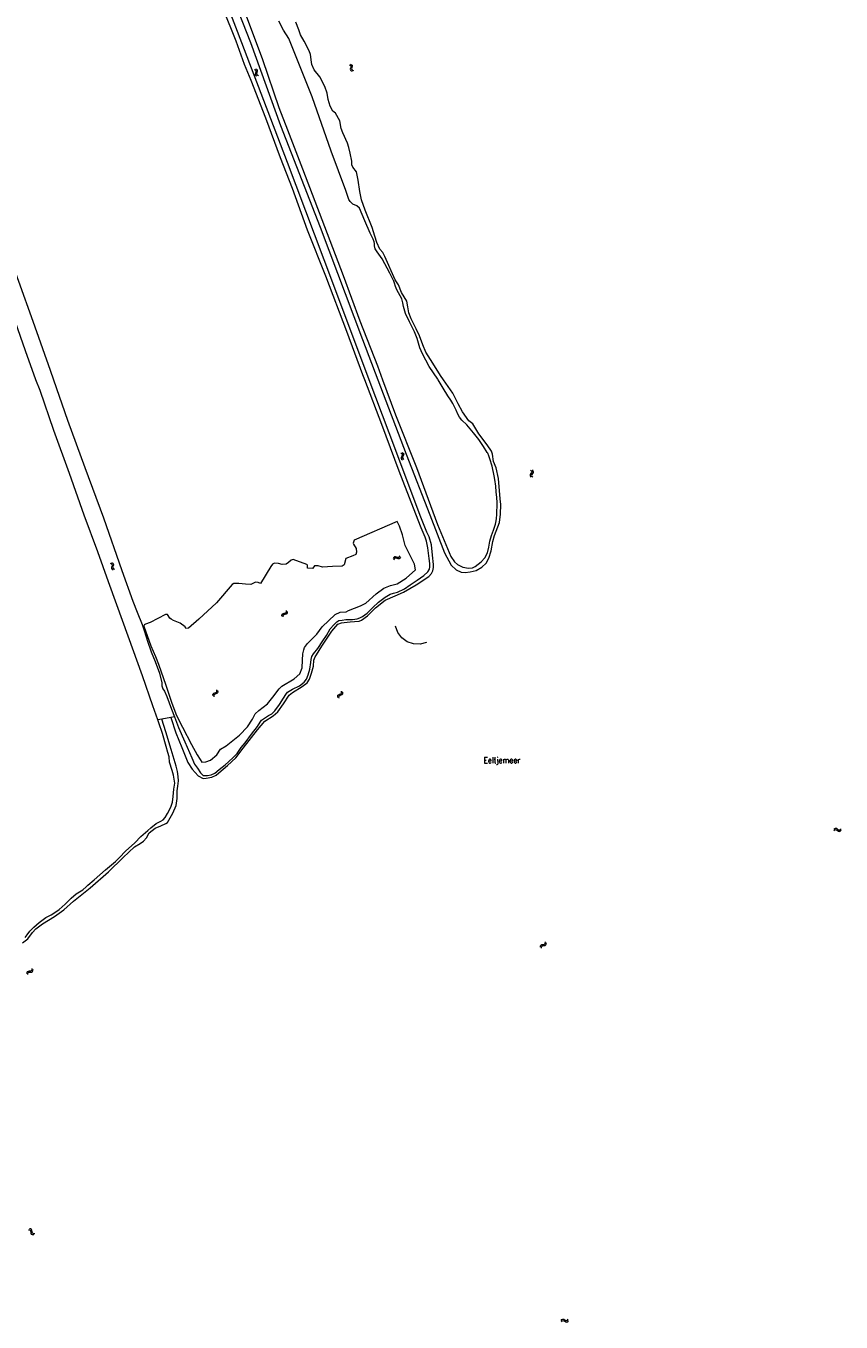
# Model space of a CAD drawing. Header units: metres. Extents: x 189705 to 199106, y 581686 to 588448.
# Tile 106 of 256: x 191017 to 191301, y 587672 to 588123. Entities that reach past the tile are written whole.
import ezdxf

# ---------------------------------------------------------------- set-up
doc = ezdxf.new("R2010")
doc.units = ezdxf.units.M
doc.layers.add('B-WA-OG-GBKN-G', color=7, linetype='Continuous', lineweight=18)
doc.styles.add('Style-STANDARD', font='STANDARD.shx')

msp = doc.modelspace()

# ---------------------------------------------------------------- linework, layer by layer
at = {"layer": 'B-WA-OG-GBKN-G'}
for p, q in [((191129.947, 588109.679), (191130.32, 588109.517)), ((191130.392, 588109.898), (191130.767, 588109.738)), ((191130.767, 588109.738), (191131.002, 588109.51)), ((191097.348, 588107.812), (191096.979, 588107.989)), ((191097.576, 588107.565), (191097.348, 588107.812)), ((191097.372, 588106.455), (191097.487, 588106.845)), ((191097.401, 588106.117), (191097.372, 588106.455)), ((191097.626, 588105.88), (191097.401, 588106.117)), ((191097.802, 588108.012), (191097.434, 588108.189)), ((191097.487, 588106.845), (191097.602, 588107.237)), ((191097.602, 588107.237), (191097.576, 588107.565)), ((191097.994, 588105.705), (191097.626, 588105.88)), ((191098.033, 588107.766), (191097.802, 588108.012)), ((191097.83, 588106.647), (191097.941, 588107.047)), ((191097.858, 588106.323), (191097.83, 588106.647)), ((191098.082, 588106.082), (191097.858, 588106.323)), ((191097.941, 588107.047), (191098.059, 588107.438)), ((191098.059, 588107.438), (191098.033, 588107.766)), ((191098.449, 588105.905), (191098.082, 588106.082)), ((191130.32, 588109.517), (191130.554, 588109.286)), ((191130.501, 588108.559), (191130.4, 588108.163)), ((191130.4, 588108.163), (191130.44, 588107.837)), ((191130.44, 588107.837), (191130.68, 588107.6)), ((191130.596, 588108.962), (191130.501, 588108.559)), ((191130.554, 588109.286), (191130.596, 588108.962)), ((191130.68, 588107.6), (191131.056, 588107.438)), ((191130.946, 588108.779), (191130.848, 588108.383)), ((191130.848, 588108.383), (191130.888, 588108.056)), ((191130.888, 588108.056), (191131.126, 588107.819)), ((191131.045, 588109.174), (191130.946, 588108.779)), ((191131.002, 588109.51), (191131.045, 588109.174)), ((191131.126, 588107.819), (191131.502, 588107.657)), ((191148.02, 587974.534), (191148.35, 587974.294)), ((191148.35, 587974.294), (191148.528, 587974.019)), ((191148.502, 587974.651), (191148.834, 587974.414)), ((191148.834, 587974.414), (191149.013, 587974.141)), ((191149.013, 587974.141), (191148.983, 587973.803)), ((191148.135, 587972.956), (191148.103, 587972.628)), ((191148.103, 587972.628), (191148.287, 587972.345)), ((191148.319, 587973.32), (191148.135, 587972.956)), ((191148.287, 587972.345), (191148.619, 587972.107)), ((191148.499, 587973.694), (191148.319, 587973.32)), ((191148.528, 587974.019), (191148.499, 587973.694)), ((191148.62, 587973.073), (191148.588, 587972.746)), ((191148.588, 587972.746), (191148.77, 587972.463)), ((191148.802, 587973.439), (191148.62, 587973.073)), ((191148.77, 587972.463), (191149.102, 587972.224)), ((191148.983, 587973.803), (191148.802, 587973.439)), ((191193.121, 587966.961), (191193.041, 587966.642)), ((191193.041, 587966.642), (191193.181, 587966.335)), ((191193.356, 587967.294), (191193.121, 587966.961)), ((191193.181, 587966.335), (191193.474, 587966.05)), ((191193.238, 587968.539), (191193.53, 587968.254)), ((191193.589, 587967.638), (191193.356, 587967.294)), ((191193.53, 587968.254), (191193.665, 587967.955)), ((191193.617, 587967.006), (191193.538, 587966.687)), ((191193.538, 587966.687), (191193.676, 587966.38)), ((191193.665, 587967.955), (191193.589, 587967.638)), ((191193.851, 587967.341), (191193.617, 587967.006)), ((191193.676, 587966.38), (191193.969, 587966.095)), ((191193.733, 587968.584), (191194.026, 587968.301)), ((191194.084, 587967.675), (191193.851, 587967.341)), ((191194.026, 587968.301), (191194.164, 587968.004)), ((191194.164, 587968.004), (191194.084, 587967.675)), ((191145.521, 587938.073), (191145.325, 587937.714)), ((191145.779, 587938.29), (191145.521, 587938.073)), ((191146.108, 587938.299), (191145.779, 587938.29)), ((191146.492, 587938.162), (191146.108, 587938.299)), ((191146.885, 587938.03), (191146.492, 587938.162)), ((191147.211, 587938.042), (191146.885, 587938.03)), ((191147.463, 587938.253), (191147.211, 587938.042)), ((191147.659, 587938.61), (191147.463, 587938.253)), ((191147.835, 587938.146), (191147.642, 587937.788)), ((191046.767, 587936.109), (191047.129, 587935.923)), ((191047.249, 587934.956), (191047.124, 587934.567)), ((191047.124, 587934.567), (191047.143, 587934.239)), ((191047.129, 587935.923), (191047.348, 587935.678)), ((191047.143, 587934.239), (191047.367, 587933.987)), ((191047.226, 587936.299), (191047.59, 587936.116)), ((191047.37, 587935.352), (191047.249, 587934.956)), ((191047.348, 587935.678), (191047.37, 587935.352)), ((191047.367, 587933.987), (191047.732, 587933.803)), ((191047.708, 587935.148), (191047.584, 587934.758)), ((191047.584, 587934.758), (191047.603, 587934.43)), ((191047.59, 587936.116), (191047.809, 587935.873)), ((191047.603, 587934.43), (191047.826, 587934.177)), ((191047.831, 587935.535), (191047.708, 587935.148)), ((191047.809, 587935.873), (191047.831, 587935.535)), ((191047.826, 587934.177), (191048.191, 587933.993)), ((191145.697, 587937.609), (191145.502, 587937.25)), ((191145.956, 587937.824), (191145.697, 587937.609)), ((191146.285, 587937.833), (191145.956, 587937.824)), ((191146.67, 587937.698), (191146.285, 587937.833)), ((191147.054, 587937.563), (191146.67, 587937.698)), ((191147.393, 587937.575), (191147.054, 587937.563)), ((191147.642, 587937.788), (191147.393, 587937.575)), ((191106.563, 587918.081), (191106.671, 587918.39)), ((191106.577, 587917.674), (191106.563, 587918.081)), ((191106.671, 587918.39), (191106.957, 587918.572)), ((191106.953, 587917.77), (191107.063, 587918.079)), ((191106.964, 587917.362), (191106.953, 587917.77)), ((191106.957, 587918.572), (191107.357, 587918.649)), ((191107.063, 587918.079), (191107.339, 587918.254)), ((191107.339, 587918.254), (191107.745, 587918.338)), ((191107.357, 587918.649), (191107.758, 587918.727)), ((191107.745, 587918.338), (191108.146, 587918.414)), ((191107.758, 587918.727), (191108.037, 587918.901)), ((191108.037, 587918.901), (191108.151, 587919.217)), ((191108.151, 587919.217), (191108.139, 587919.626)), ((191108.146, 587918.414), (191108.425, 587918.588)), ((191108.425, 587918.588), (191108.538, 587918.906)), ((191108.538, 587918.906), (191108.526, 587919.314)), ((191082.488, 587890.254), (191082.555, 587890.574)), ((191082.554, 587889.852), (191082.488, 587890.254)), ((191082.555, 587890.574), (191082.816, 587890.791)), ((191082.816, 587890.791), (191083.202, 587890.919)), ((191082.914, 587889.995), (191082.984, 587890.316)), ((191082.978, 587889.593), (191082.914, 587889.995)), ((191082.984, 587890.316), (191083.235, 587890.525)), ((191083.202, 587890.919), (191083.589, 587891.048)), ((191083.235, 587890.525), (191083.627, 587890.661)), ((191083.589, 587891.048), (191083.844, 587891.257)), ((191083.627, 587890.661), (191084.014, 587890.788)), ((191083.844, 587891.257), (191083.917, 587891.585)), ((191083.917, 587891.585), (191083.852, 587891.989)), ((191084.014, 587890.788), (191084.269, 587890.996)), ((191084.269, 587890.996), (191084.34, 587891.326)), ((191084.34, 587891.326), (191084.275, 587891.729)), ((191126.005, 587889.74), (191126.056, 587890.064)), ((191126.091, 587889.342), (191126.005, 587889.74)), ((191126.056, 587890.064), (191126.305, 587890.293)), ((191126.305, 587890.293), (191126.684, 587890.44)), ((191126.444, 587889.503), (191126.498, 587889.827)), ((191126.527, 587889.105), (191126.444, 587889.503)), ((191126.498, 587889.827), (191126.737, 587890.049)), ((191126.684, 587890.44), (191127.065, 587890.589)), ((191126.737, 587890.049), (191127.121, 587890.204)), ((191127.065, 587890.589), (191127.309, 587890.81)), ((191127.121, 587890.204), (191127.502, 587890.35)), ((191127.365, 587891.142), (191127.28, 587891.542)), ((191127.309, 587890.81), (191127.365, 587891.142)), ((191127.502, 587890.35), (191127.746, 587890.571)), ((191127.801, 587890.904), (191127.716, 587891.304)), ((191127.746, 587890.571), (191127.801, 587890.904)), ((191298.907, 587843.446), (191299.205, 587843.723)), ((191298.925, 587842.949), (191299.225, 587843.225)), ((191299.205, 587843.723), (191299.509, 587843.845)), ((191299.225, 587843.225), (191299.531, 587843.344)), ((191299.509, 587843.845), (191299.833, 587843.748)), ((191299.531, 587843.344), (191299.844, 587843.252)), ((191299.833, 587843.748), (191300.153, 587843.497)), ((191299.844, 587843.252), (191300.174, 587843.001)), ((191300.153, 587843.497), (191300.476, 587843.246)), ((191300.476, 587843.246), (191300.79, 587843.149)), ((191300.79, 587843.149), (191301.104, 587843.271)), ((191301.104, 587843.271), (191301.404, 587843.548)), ((191300.174, 587843.001), (191300.494, 587842.748)), ((191300.494, 587842.748), (191300.809, 587842.651)), ((191300.809, 587842.651), (191301.123, 587842.774)), ((191301.123, 587842.774), (191301.423, 587843.052)), ((191196.634, 587802.364), (191196.657, 587802.77)), ((191196.657, 587802.77), (191196.792, 587803.068)), ((191196.792, 587803.068), (191197.094, 587803.223)), ((191197.017, 587802.425), (191197.155, 587802.723)), ((191197.094, 587803.223), (191197.498, 587803.263)), ((191197.155, 587802.723), (191197.445, 587802.872)), ((191197.445, 587802.872), (191197.857, 587802.919)), ((191197.498, 587803.263), (191197.905, 587803.305)), ((191197.857, 587802.919), (191198.263, 587802.959)), ((191197.905, 587803.305), (191198.199, 587803.453)), ((191198.199, 587803.453), (191198.341, 587803.758)), ((191198.263, 587802.959), (191198.557, 587803.106)), ((191198.341, 587803.758), (191198.366, 587804.166)), ((191198.557, 587803.106), (191198.698, 587803.413)), ((191198.698, 587803.413), (191198.723, 587803.821)), ((191196.991, 587802.018), (191197.017, 587802.425)), ((191017.685, 587793.212), (191017.737, 587793.616)), ((191017.737, 587793.616), (191017.894, 587793.904)), ((191017.894, 587793.904), (191018.205, 587794.037)), ((191018.071, 587793.246), (191018.231, 587793.533)), ((191018.205, 587794.037), (191018.612, 587794.048)), ((191018.231, 587793.533), (191018.53, 587793.661)), ((191018.53, 587793.661), (191018.945, 587793.679)), ((191018.612, 587794.048), (191019.02, 587794.061)), ((191018.945, 587793.679), (191019.353, 587793.689)), ((191019.02, 587794.061), (191019.324, 587794.187)), ((191019.324, 587794.187), (191019.488, 587794.481)), ((191019.353, 587793.689), (191019.657, 587793.816)), ((191019.488, 587794.481), (191019.542, 587794.886)), ((191019.657, 587793.816), (191019.819, 587794.111)), ((191019.819, 587794.111), (191019.873, 587794.516)), ((191018.016, 587792.842), (191018.071, 587793.246)), ((191018.632, 587703.805), (191018.223, 587703.812)), ((191018.961, 587704.177), (191018.553, 587704.183)), ((191018.943, 587703.676), (191018.632, 587703.805)), ((191019.103, 587703.389), (191018.943, 587703.676)), ((191019.273, 587704.049), (191018.961, 587704.177)), ((191019.163, 587702.985), (191019.103, 587703.389)), ((191019.434, 587703.762), (191019.273, 587704.049)), ((191019.491, 587703.358), (191019.434, 587703.762)), ((191019.557, 587702.948), (191019.491, 587703.358)), ((191019.221, 587702.582), (191019.163, 587702.985)), ((191019.389, 587702.288), (191019.221, 587702.582)), ((191019.693, 587702.166), (191019.389, 587702.288)), ((191019.719, 587702.665), (191019.557, 587702.948)), ((191020.1, 587702.161), (191019.693, 587702.166)), ((191020.022, 587702.54), (191019.719, 587702.665)), ((191020.43, 587702.532), (191020.022, 587702.54)), ((191203.874, 587672.318), (191204.138, 587672.629)), ((191203.951, 587671.827), (191204.217, 587672.136)), ((191204.138, 587672.629), (191204.426, 587672.785)), ((191204.217, 587672.136), (191204.507, 587672.29)), ((191204.426, 587672.785), (191204.759, 587672.726)), ((191204.507, 587672.29), (191204.828, 587672.235)), ((191204.759, 587672.726), (191205.107, 587672.515)), ((191204.828, 587672.235), (191205.185, 587672.024)), ((191205.107, 587672.515), (191205.456, 587672.303)), ((191205.185, 587672.024), (191205.533, 587671.811)), ((191205.456, 587672.303), (191205.78, 587672.244)), ((191205.533, 587671.811), (191205.857, 587671.751)), ((191205.78, 587672.244), (191206.077, 587672.401)), ((191205.857, 587671.751), (191206.154, 587671.911)), ((191206.077, 587672.401), (191206.343, 587672.712)), ((191206.154, 587671.911), (191206.42, 587672.221))]:
    msp.add_line(p, q, dxfattribs=at)
at = {"layer": 'B-WA-OG-GBKN-G', "flags": 128}
for points in [[(191055.699, 588235.137), (191055.652, 588234.347), (191055.372, 588233.067), (191055.225, 588231.911), (191055.273, 588230.913), (191055.533, 588229.65), (191055.924, 588228.115), (191059.112, 588218.016), (191063.046, 588206.712), (191069.661, 588189.837), (191077.437, 588168.761), (191084.724, 588149.969), (191093.75, 588127.659), (191099.752, 588111.484), (191105.51, 588094.852), (191108.507, 588087.006), (191113.769, 588073.442), (191121.396, 588053.314), (191127.959, 588036.34), (191133.73, 588020.47), (191139.848, 588004.813), (191141.625, 588000)], [(191135.472, 588000), (191134.809, 588001.757), (191129.142, 588016.774), (191121.818, 588036.1), (191115.444, 588052.118), (191110.246, 588066.632), (191106.105, 588077.284), (191100.997, 588091.094), (191095.828, 588104.262), (191093.535, 588109.84), (191090.593, 588117.981), (191086.104, 588129.206), (191082.221, 588139.886), (191076.731, 588154.014), (191071.422, 588168.122), (191065.409, 588184.015), (191058.033, 588203.806), (191052.862, 588218.174), (191050.69, 588224.184), (191050.112, 588225.637), (191049.596, 588226.084), (191048.779, 588226.201)], [(191136.958, 588000), (191124.336, 588033.69), (191108.466, 588075.626), (191091.123, 588121.341), (191074.109, 588165.364)], [(191083.19, 588149.141), (191095.59, 588117.505), (191106.065, 588088.595), (191119.893, 588053.171), (191134.694, 588013.982), (191140.014, 588000)], [(191148.746, 588026.805), (191148.347, 588028.131), (191147.828, 588029.244), (191146.666, 588031.283), (191146.148, 588032.479), (191145.776, 588033.625), (191145.539, 588034.361), (191144.228, 588037.067), (191141.46, 588042.146), (191139.815, 588044.577), (191139.074, 588045.545), (191138.881, 588046.586), (191138.811, 588047.453), (191138.684, 588048.064), (191138.379, 588048.946), (191137.349, 588051.04), (191135.496, 588055.288), (191133.624, 588059.764), (191132.652, 588060.52), (191131.23, 588061.154), (191130.294, 588062.125), (191129.87, 588062.752), (191128.846, 588065.85), (191123.77, 588079.589), (191117.066, 588098.501), (191108.931, 588118.833), (191107.106, 588121.712), (191105.51, 588124.848)], [(191134.275, 588062.626), (191133.772, 588065.532), (191133.18, 588069.501), (191132.556, 588072.408), (191131.324, 588074.003), (191130.952, 588074.81), (191130.876, 588076.128), (191130.336, 588078.864), (191129.876, 588080.941), (191129.386, 588082.384), (191127.767, 588085.994), (191127.157, 588087.535), (191126.781, 588090.194), (191125.273, 588092.901), (191124.291, 588093.592), (191123.34, 588095.333), (191122.723, 588097.63), (191122.288, 588099.817), (191121.561, 588102.152), (191119.806, 588105.507), (191117.849, 588107.961), (191116.935, 588109.772), (191116.88, 588110.553), (191116.535, 588113.276), (191116.045, 588114.584), (191114.265, 588117.939), (191113.049, 588120.083), (191112.404, 588121.881), (191111.375, 588124.486)], [(191000, 588076.767), (191000.544, 588075.296), (191004.65, 588062.827), (191010.296, 588046.93), (191014.816, 588034.27), (191019.728, 588020.346), (191025.774, 588003.341), (191026.933, 588000)], [(191162.834, 588000), (191161.792, 588001.482), (191159.141, 588005.819), (191156.754, 588009.557), (191155.615, 588012.163), (191154.566, 588015.306), (191153.291, 588017.742), (191151.573, 588021.158), (191150.821, 588023.322), (191150.397, 588025.374), (191150.059, 588027.353), (191149.216, 588028.859), (191148.239, 588030.354), (191147.15, 588033.021), (191146.078, 588034.846), (191142.406, 588042.875), (191141.784, 588044.324), (191140.744, 588045.503), (191139.627, 588047.792), (191138.912, 588050.041), (191137.995, 588053.012), (191135.565, 588059.104), (191134.275, 588062.626)], [(191020.86, 588000), (191017.154, 588010.028), (191012.766, 588022.714), (191007.488, 588036.911), (191002.31, 588051.426), (191000, 588057.881)], [(191161.057, 588000), (191160.943, 588000.2), (191157.906, 588004.596), (191155.507, 588009), (191154.67, 588011.113), (191153.731, 588014.328), (191152.799, 588016.622), (191151.003, 588020.128), (191149.619, 588023.118), (191148.971, 588025.458), (191148.746, 588026.805)], [(191063.34, 587881.52), (191061.626, 587886.411), (191058.005, 587896.909), (191052.939, 587910.709), (191049.078, 587921.625), (191046.152, 587929.623), (191042.412, 587940.038), (191037.678, 587952.846), (191032.493, 587967.338), (191027.028, 587982.346), (191022.267, 587996.193), (191020.86, 588000)], [(191026.933, 588000), (191031.8, 587985.964), (191037.864, 587969.42), (191044.395, 587951.872), (191050.755, 587933.487), (191054.655, 587922.842), (191056.157, 587919.021), (191057.858, 587914.767)], [(191127.615, 587916.299), (191128.794, 587916.436), (191131.129, 587916.488), (191132.732, 587916.746), (191133.774, 587917.112), (191134.613, 587917.53), (191136.32, 587918.681), (191138.261, 587920.69), (191140.25, 587922.567), (191142.529, 587924.199), (191144.29, 587925.294), (191145.485, 587925.667), (191146.797, 587926.003), (191149.252, 587927.149), (191151.251, 587928.527), (191153.702, 587930.13), (191156.001, 587931.762), (191157.425, 587933.082), (191157.972, 587933.964), (191158.131, 587934.864), (191158.098, 587936.028), (191157.91, 587937.748), (191157.383, 587941.39), (191156.985, 587943.729), (191156.483, 587945.111), (191155.073, 587948.407), (191152.402, 587955.301), (191147.426, 587968.172), (191141.367, 587984.384), (191135.472, 588000)], [(191159.056, 587938.863), (191158.73, 587942.5), (191157.921, 587945.262), (191157.03, 587946.842), (191154.973, 587952.151), (191143.9, 587981.47), (191136.958, 588000)], [(191140.014, 588000), (191149.876, 587974.077), (191158.109, 587952.879), (191163.189, 587939.688), (191165.6, 587935.373), (191167.304, 587933.764)], [(191141.625, 588000), (191146.159, 587987.723), (191153.468, 587969.464), (191160.774, 587949.574), (191165.375, 587938.463), (191166.65, 587936.59), (191167.724, 587935.681), (191169.623, 587934.71)], [(191169.623, 587934.71), (191171.609, 587934.342), (191172.947, 587934.443), (191173.948, 587934.948), (191175.942, 587936.541), (191177.263, 587937.965), (191178.177, 587939.753), (191178.627, 587941.614), (191178.997, 587943.704), (191179.601, 587945.702), (191180.343, 587947.616), (191180.989, 587949.731), (191181.268, 587950.852), (191181.343, 587951.697), (191181.436, 587952.999), (191181.516, 587954.308), (191181.609, 587955.721), (191181.551, 587957.197), (191181.433, 587958.951), (191181.24, 587960.907), (191181.102, 587962.862), (191180.752, 587965.193), (191180.499, 587966.518), (191179.887, 587969.912), (191179.018, 587972.392), (191178.715, 587973.531), (191178.313, 587974.379), (191178.079, 587974.658), (191176.852, 587976.686), (191175.152, 587979.125), (191173.294, 587981.506), (191170.976, 587984.248), (191169.232, 587985.886), (191168.396, 587986.999), (191167.867, 587988.044), (191167.25, 587989.391), (191166.164, 587991.681), (191165.464, 587992.836), (191164.334, 587994.429), (191162.734, 587997.055), (191161.057, 588000)], [(191167.304, 587933.764), (191169.027, 587932.984), (191170.448, 587932.858), (191172.127, 587933.055), (191174.222, 587933.592), (191176.255, 587934.76), (191177.716, 587936.138), (191178.717, 587937.85), (191179.455, 587940.381), (191180.029, 587943.658), (191180.667, 587945.75), (191182.334, 587950.214), (191182.734, 587953.126), (191182.845, 587956.515), (191182.653, 587958.468), (191182.097, 587965.631), (191181.198, 587969.358), (191180.25, 587971.487), (191179.916, 587974.039), (191179.545, 587975.054), (191178.111, 587977.357), (191175.2, 587981.099), (191173.044, 587984.616), (191171.71, 587985.699), (191169.514, 587988.838), (191168.023, 587991.642), (191166.075, 587995.266), (191164.507, 587997.62), (191162.834, 588000)], [(191080.033, 587866.844), (191081.706, 587867.51), (191083.897, 587869.346), (191085.212, 587871.287), (191087.165, 587872.506), (191091.745, 587876.233), (191094.569, 587879.09), (191096.278, 587881.703), (191097.289, 587883.643), (191098.53, 587884.754), (191101.587, 587887.064), (191103.442, 587889.425), (191105.627, 587892.363), (191106.496, 587893.205), (191110.884, 587895.843), (191112.862, 587897.581), (191113.626, 587899.625), (191113.788, 587902.296), (191113.833, 587904.543), (191114.225, 587905.883), (191114.457, 587906.673), (191115.443, 587908.122), (191118.69, 587911.335), (191120.604, 587913.907), (191125.146, 587918.269), (191126.905, 587919.005), (191129.012, 587919.145), (191129.807, 587919.591), (191134.004, 587921.242), (191135.849, 587922.204), (191139.365, 587925.443), (191142.037, 587927.444), (191144.415, 587928.309), (191146.737, 587928.885), (191149.905, 587930.897), (191153.065, 587933.785), (191152.72, 587935.782), (191149.518, 587942.309), (191148.584, 587946.02), (191147.56, 587948.982), (191146.739, 587950.614), (191131.691, 587944.055), (191131.415, 587943.096), (191131.539, 587942.685), (191132.433, 587941.236), (191132.55, 587939.878), (191132.304, 587939.103), (191131.297, 587938.658), (191128.83, 587937.701), (191128.248, 587935.472)], [(191067.808, 587882.35), (191069.587, 587877.022), (191071.659, 587871.86), (191073.741, 587866.612), (191075.273, 587864.32), (191077.39, 587862.011), (191079.103, 587861.133), (191080.225, 587861.185), (191082.191, 587861.512), (191083.648, 587862.208), (191084.569, 587863.031), (191087.637, 587865.63), (191090.535, 587868.242), (191093.098, 587871.65), (191098.049, 587878.089), (191100.608, 587881.009), (191103.573, 587882.914), (191105.182, 587884.328), (191107.105, 587887.119), (191109.128, 587890.092), (191110.208, 587890.998), (191113.602, 587893.095), (191115.319, 587894.375), (191116.219, 587895.685), (191116.917, 587897.741), (191117.522, 587900.237), (191117.672, 587902.346), (191118.095, 587903.44), (191118.576, 587904.144), (191120.501, 587907.154), (191123.979, 587912.36), (191126.084, 587914.869), (191127.344, 587915.371), (191128.295, 587915.437), (191130.358, 587915.641), (191131.807, 587915.737), (191133.516, 587915.932), (191134.286, 587916.194), (191136.347, 587917.776), (191139.21, 587920.584), (191142.498, 587923.206), (191146.01, 587924.729), (191148.947, 587926.036), (191153.332, 587928.564), (191157.72, 587931.507), (191158.715, 587932.512), (191159.21, 587933.447), (191159.39, 587934.58), (191159.336, 587935.58), (191159.056, 587938.863)], [(191128.248, 587935.472), (191127.523, 587935.053), (191124.187, 587934.993), (191120.749, 587934.68), (191119.212, 587935.186), (191117.884, 587935.196), (191117.669, 587934.802), (191117.212, 587934.297), (191115.46, 587934.38), (191115.44, 587935.413), (191115.229, 587935.626), (191110.45, 587937.401), (191109.784, 587937.123), (191108.845, 587936.324), (191107.992, 587935.765), (191106.648, 587935.578), (191105.35, 587935.969), (191103.938, 587936.079), (191103.285, 587935.773), (191102.699, 587934.886), (191099.121, 587929.033), (191098.332, 587929.406), (191097.357, 587929.456), (191095.754, 587928.719), (191093.818, 587928.79), (191091.6, 587928.976), (191089.79, 587928.99), (191089.279, 587928.711), (191083.817, 587922.334), (191077.636, 587916.554), (191074.064, 587913.499), (191073.074, 587913.379), (191072.866, 587913.946), (191071.08, 587915.19), (191068.741, 587916.126), (191067.924, 587916.571), (191067.559, 587916.927), (191066.725, 587918.251), (191065.99, 587918.228), (191060.625, 587915.399), (191059.08, 587914.831), (191058.527, 587914.581), (191058.495, 587914.157), (191060.876, 587907.34), (191062.502, 587903.609), (191063.612, 587900.873), (191066.158, 587893.573), (191068.161, 587887.324), (191069.868, 587883.071), (191071.972, 587879.026)], [(191069.123, 587882.594), (191070.58, 587878.865), (191072.725, 587873.888), (191075.143, 587868.333), (191076.083, 587866.094), (191077.132, 587864.659), (191078.146, 587863.085), (191079.089, 587862.17), (191079.719, 587862.082), (191080.668, 587862.145), (191081.966, 587862.364), (191083.225, 587862.992), (191084.676, 587864.283), (191086.788, 587865.889), (191087.897, 587866.879), (191089.683, 587868.501), (191090.92, 587869.836), (191092.411, 587871.862), (191093.754, 587873.535), (191096.007, 587876.484), (191098.051, 587879.158), (191098.991, 587880.682), (191099.461, 587881.399), (191100.819, 587882.324), (191101.898, 587883.044), (191103.067, 587883.673), (191104.093, 587884.69), (191105.745, 587886.84), (191107.106, 587889.026), (191107.878, 587890.337), (191108.466, 587891.137), (191109.044, 587891.52), (191110.255, 587892.204), (191112.724, 587893.364), (191114.306, 587894.634), (191115.139, 587895.688), (191115.746, 587897.173), (191116.343, 587899.157), (191116.666, 587901.532), (191116.743, 587902.584), (191116.979, 587903.608), (191117.519, 587904.463), (191119.037, 587906.372), (191120.769, 587909.019), (191122.051, 587910.902), (191123.329, 587913.179), (191124.609, 587914.652), (191125.669, 587915.628), (191126.386, 587916.087), (191127.615, 587916.299)], [(191057.858, 587914.767), (191058.622, 587912.287), (191059.671, 587908.898), (191060.947, 587905.263), (191062.428, 587901.859), (191063.852, 587897.777), (191064.717, 587894.43), (191064.744, 587893.425), (191065.061, 587892.321), (191065.658, 587891.54), (191066.406, 587889.629), (191068.141, 587885.299), (191069.123, 587882.594)], [(191156.971, 587908.445), (191154.716, 587907.865), (191152.39, 587907.966), (191150.193, 587908.738), (191148.315, 587910.115), (191146.918, 587911.978), (191146.123, 587914.166)], [(191016.129, 587803.895), (191018.054, 587805.295), (191019.594, 587807.418), (191020.775, 587808.69), (191023.093, 587810.465), (191027.284, 587813.044), (191030.521, 587815.385), (191033.946, 587818.396), (191039.713, 587822.975), (191046.097, 587828.611), (191051.281, 587833.596), (191055.185, 587837.25), (191057.133, 587838.467), (191058.297, 587839.264), (191059.365, 587840.471), (191060.305, 587842.147), (191062.341, 587843.741), (191064.421, 587844.652), (191066.11, 587845.371), (191066.747, 587845.806), (191068.576, 587849.012), (191069.755, 587851.637), (191070.091, 587854.171), (191070.086, 587856.818), (191070.257, 587858.366), (191070.539, 587860.278), (191070.441, 587861.804), (191070.185, 587863.476), (191069.675, 587865.334), (191067.975, 587871.201), (191066.143, 587877.3), (191064.771, 587881.785)], [(191031.08, 587817.289), (191033.133, 587819.422), (191034.897, 587820.871), (191037.195, 587822.344), (191038.326, 587823.395), (191038.981, 587823.945), (191041.106, 587825.82), (191045.137, 587829.275), (191048.527, 587832.132), (191050, 587833.632), (191052.04, 587835.764), (191055.333, 587838.733), (191057.435, 587840.886), (191059.827, 587842.982), (191060.88, 587843.854), (191062.749, 587845.468), (191064.338, 587846.286), (191065.201, 587846.723), (191065.844, 587847.528), (191066.672, 587848.846), (191067.901, 587851.054), (191068.42, 587852.831), (191068.657, 587854.776), (191068.856, 587857.346), (191069.212, 587859.429), (191068.817, 587862.204), (191068.296, 587863.933), (191067.43, 587866.739), (191067.265, 587868.695), (191066.818, 587870.118), (191066.189, 587872.223), (191064.949, 587876.764), (191063.702, 587880.488), (191063.34, 587881.52)], [(191064.771, 587881.785), (191063.34, 587881.52)], [(191067.808, 587882.35), (191064.771, 587881.785)], [(191069.123, 587882.594), (191067.808, 587882.35)], [(191071.972, 587879.026), (191075.022, 587872.91), (191077.03, 587869.319), (191078.135, 587867.755), (191078.66, 587866.785), (191080.033, 587866.844)], [(191017.119, 587805.656), (191017.771, 587806.628), (191018.703, 587807.958), (191020.085, 587809.265), (191022.024, 587810.934), (191024.317, 587812.691), (191026.126, 587813.661), (191027.441, 587814.427), (191028.994, 587815.497), (191031.08, 587817.289)]]:
    msp.add_lwpolyline(points, dxfattribs=at)

# ---------------------------------------------------------------- texts
at = {"layer": 'B-WA-OG-GBKN-G', "style": 'Style-STANDARD'}
msp.add_text('Eeltjemeer', height=2, rotation=0.0573, dxfattribs=at).set_placement((191176.83, 587866.479))

doc.saveas('drawing.dxf')
